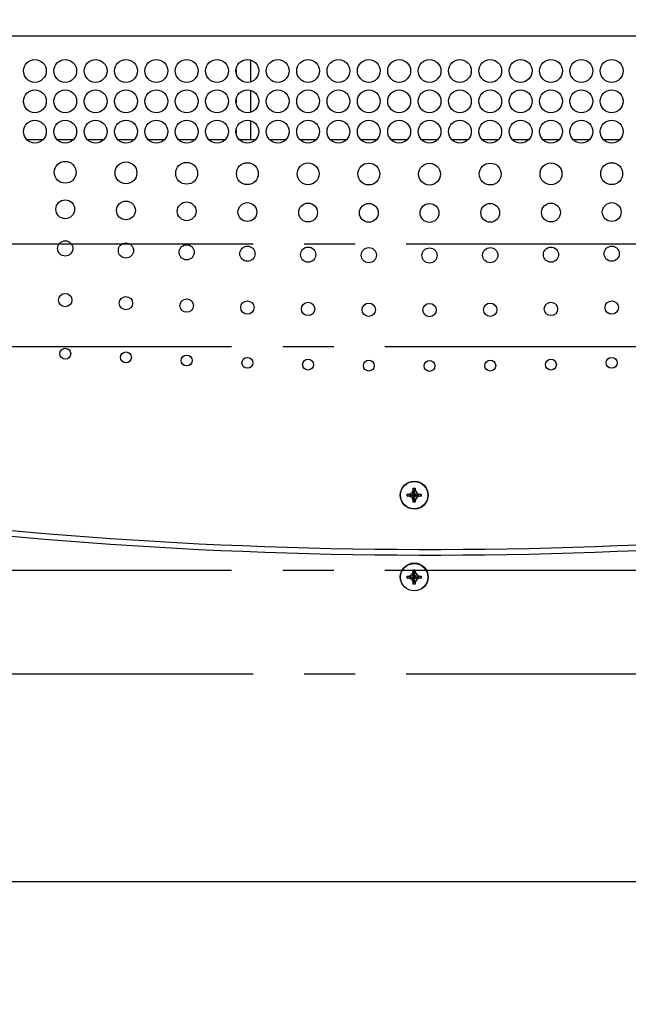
# Model space of a CAD drawing. Header units: inches. Extents: x 0 to 34, y 0 to 22.
# Tile 32 of 72: x 16.5 to 18.1, y 14.1 to 16.8. Entities that reach past the tile are written whole.
import ezdxf

# ---------------------------------------------------------------- set-up
doc = ezdxf.new("R2010")
doc.units = ezdxf.units.IN
doc.header["$LTSCALE"] = 1.87
doc.header["$MEASUREMENT"] = 0
doc.linetypes.add('CENTER', pattern=[0.6, 0.375, -0.075, 0.075, -0.075])
doc.layers.get('0').update_dxf_attribs({"linetype": 'CONTINUOUS'})
doc.layers.add('DEFAULT_1', color=7, linetype='CENTER')
doc.layers.add('DIMENSIONS', color=7, linetype='CONTINUOUS')
doc.styles.get("Standard").update_dxf_attribs({"font": 'txt', "width": 0.8})
doc.dimstyles.new('DIMSTYLE_1', dxfattribs={"dimtxt": 0.125, "dimasz": 0.18, "dimexe": 0.18, "dimexo": 0.0625, "dimgap": 0.09, "dimtad": 0, "dimtih": 1, "dimtoh": 1, "dimlfac": 3, "dimzin": 4, "dimdsep": 46, "dimtxsty": 'STANDARD', "dimblk": '_FILLED', "dimblk1": '_FILLED', "dimblk2": '_FILLED', "dimcen": 0.09, "dimadec": 0, "dimazin": 0, "dimtp": 0.01, "dimtm": 0.01, "dimtfac": 1, "dimtofl": 0, "dimtmove": 0, "dimatfit": 3, "dimldrblk": '_FILLED', "dimfxl": 1, "dimtolj": 1, "dimtzin": 4, "dimarcsym": 0})
doc.dimstyles.new('DIMSTYLE_2', dxfattribs={"dimtxt": 0.125, "dimasz": 0.18, "dimexe": 0.18, "dimexo": 0.0625, "dimgap": 0.09, "dimtad": 0, "dimtih": 1, "dimtoh": 1, "dimdec": 3, "dimlfac": 3, "dimzin": 4, "dimdsep": 46, "dimtxsty": 'STANDARD', "dimblk": '_FILLED', "dimblk1": '_FILLED', "dimblk2": '_FILLED', "dimcen": 0.09, "dimadec": 0, "dimazin": 0, "dimtp": 0.001, "dimtm": 0.001, "dimtfac": 1, "dimtdec": 3, "dimtofl": 0, "dimtmove": 0, "dimatfit": 3, "dimldrblk": '_FILLED', "dimfxl": 1, "dimtolj": 1, "dimtzin": 4, "dimarcsym": 0})

# ---------------------------------------------------------------- blocks, each defined once
blk = doc.blocks.new('_FILLED')
at = {"color": 0, "linetype": 'BYBLOCK'}
blk.add_solid([(0, 0), (-1, 0.174), (-1, -0.174)], dxfattribs=at)
blk = doc.blocks.new('*D6')
at = {"layer": 'DIMENSIONS', "color": 2, "linetype": 'CONTINUOUS'}
for p, q in [((15.2737, 16.3663), (15.2737, 18.3802)), ((19.8897, 16.3835), (19.8897, 18.3802)), ((15.2737, 18.2552), (16.6681, 18.2552)), ((19.8897, 18.2552), (18.3181, 18.2552))]:
    blk.add_line(p, q, dxfattribs=at)
at = {"layer": 'DIMENSIONS', "color": 2, "linetype": 'CONTINUOUS', "xscale": 0.18, "yscale": 0.18, "zscale": 0.18, "rotation": 180}
blk.add_blockref('_FILLED', (15.2737, 18.2552), dxfattribs=at)
at = {"layer": 'DIMENSIONS', "color": 2, "linetype": 'CONTINUOUS', "xscale": 0.18, "yscale": 0.18, "zscale": 0.18}
blk.add_blockref('_FILLED', (19.8897, 18.2552), dxfattribs=at)
at = {"layer": 'DIMENSIONS', "color": 2, "linetype": 'CONTINUOUS', "width": 0.8}
for s, p in [('13.848', (16.7306, 18.1927)), ('[', (17.4556, 18.1927)), ('351.74', (17.5556, 18.1927)), (']', (18.1556, 18.1927))]:
    blk.add_text(s, height=0.125, dxfattribs=at).set_placement(p)
blk = doc.blocks.new('*D7')
at = {"layer": 'DIMENSIONS', "color": 2, "linetype": 'CONTINUOUS'}
for p, q in [((14.5629, 17.6302), (14.5629, 19.1302)), ((20.2709, 16.7805), (20.2709, 19.1302)), ((14.5629, 19.0052), (16.9574, 19.0052)), ((20.2709, 19.0052), (18.2074, 19.0052)), ((14.5629, 16.523), (14.5629, 17.3802))]:
    blk.add_line(p, q, dxfattribs=at)
at = {"layer": 'DIMENSIONS', "color": 2, "linetype": 'CONTINUOUS', "xscale": 0.18, "yscale": 0.18, "zscale": 0.18, "rotation": 180}
blk.add_blockref('_FILLED', (14.5629, 19.0052), dxfattribs=at)
at = {"layer": 'DIMENSIONS', "color": 2, "linetype": 'CONTINUOUS', "xscale": 0.18, "yscale": 0.18, "zscale": 0.18}
blk.add_blockref('_FILLED', (20.2709, 19.0052), dxfattribs=at)
at = {"layer": 'DIMENSIONS', "color": 2, "linetype": 'CONTINUOUS', "width": 0.8}
for s, p in [('17.12', (17.0199, 18.9427)), ('[', (17.6449, 18.9427)), ('435', (17.7449, 18.9427)), (']', (18.0449, 18.9427))]:
    blk.add_text(s, height=0.125, dxfattribs=at).set_placement(p)
blk = doc.blocks.new('*D8')
at = {"layer": 'DIMENSIONS', "color": 2, "linetype": 'CONTINUOUS'}
for p, q in [((14.5629, 18.0495), (14.5629, 19.8802)), ((20.7384, 18.3802), (20.7384, 19.8802)), ((14.5629, 19.7552), (16.9108, 19.7552)), ((20.7384, 19.7552), (18.3608, 19.7552)), ((20.7384, 17.6302), (20.7384, 18.1302)), ((20.7384, 16.5002), (20.7384, 17.3802))]:
    blk.add_line(p, q, dxfattribs=at)
at = {"layer": 'DIMENSIONS', "color": 2, "linetype": 'CONTINUOUS', "xscale": 0.18, "yscale": 0.18, "zscale": 0.18, "rotation": 180}
blk.add_blockref('_FILLED', (14.5629, 19.7552), dxfattribs=at)
at = {"layer": 'DIMENSIONS', "color": 2, "linetype": 'CONTINUOUS', "xscale": 0.18, "yscale": 0.18, "zscale": 0.18}
blk.add_blockref('_FILLED', (20.7384, 19.7552), dxfattribs=at)
at = {"layer": 'DIMENSIONS', "color": 2, "linetype": 'CONTINUOUS', "width": 0.8}
for s, p in [('18.53', (16.9733, 19.6927)), ('[', (17.5983, 19.6927)), ('470.6', (17.6983, 19.6927)), (']', (18.1983, 19.6927))]:
    blk.add_text(s, height=0.125, dxfattribs=at).set_placement(p)
blk = doc.blocks.new('*D12')
at = {"layer": 'DIMENSIONS', "color": 2, "linetype": 'CONTINUOUS'}
for p, q in [((15.8814, 15.087), (15.8814, 11.8668)), ((19.282, 15.0865), (19.282, 11.8668)), ((15.8814, 11.9918), (16.709, 11.9918)), ((19.282, 11.9918), (18.359, 11.9918))]:
    blk.add_line(p, q, dxfattribs=at)
at = {"layer": 'DIMENSIONS', "color": 2, "linetype": 'CONTINUOUS', "xscale": 0.18, "yscale": 0.18, "zscale": 0.18, "rotation": 180}
blk.add_blockref('_FILLED', (15.8814, 11.9918), dxfattribs=at)
at = {"layer": 'DIMENSIONS', "color": 2, "linetype": 'CONTINUOUS', "xscale": 0.18, "yscale": 0.18, "zscale": 0.18}
blk.add_blockref('_FILLED', (19.282, 11.9918), dxfattribs=at)
at = {"layer": 'DIMENSIONS', "color": 2, "linetype": 'CONTINUOUS', "width": 0.8}
for s, p in [('[', (17.4965, 11.9293)), (']', (18.1965, 11.9293)), ('10.202', (16.7715, 11.9293)), ('259.13', (17.5965, 11.9293))]:
    blk.add_text(s, height=0.125, dxfattribs=at).set_placement(p)

msp = doc.modelspace()

# ---------------------------------------------------------------- linework, layer by layer
at = {"color": 7, "linetype": 'CONTINUOUS'}
for p, q in [((14.89288, 16.75519), (20.25327, 16.75519)), ((17.09037, 16.68849), (17.09037, 16.62855)), ((17.05037, 16.66265), (17.05037, 16.65439)), ((17.09037, 16.60515), (17.09037, 16.54522)), ((17.05037, 16.57931), (17.05037, 16.57106)), ((17.09037, 16.52182), (17.09037, 16.47019)), ((17.05037, 16.49598), (17.05037, 16.48772)), ((16.47551, 16.47019), (16.52064, 16.47019)), ((16.55885, 16.47019), (16.60398, 16.47019)), ((16.64218, 16.47019), (16.68731, 16.47019)), ((16.72551, 16.47019), (16.77064, 16.47019)), ((16.80885, 16.47019), (16.85398, 16.47019)), ((16.89218, 16.47019), (16.93731, 16.47019)), ((16.97551, 16.47019), (17.02064, 16.47019)), ((17.05885, 16.47019), (17.10398, 16.47019)), ((17.14218, 16.47019), (17.18731, 16.47019)), ((17.22551, 16.47019), (17.27064, 16.47019)), ((17.30885, 16.47019), (17.35398, 16.47019)), ((17.39218, 16.47019), (17.43731, 16.47019)), ((17.47551, 16.47019), (17.52064, 16.47019)), ((17.55885, 16.47019), (17.60398, 16.47019)), ((17.64218, 16.47019), (17.68731, 16.47019)), ((17.72551, 16.47019), (17.77064, 16.47019)), ((17.80885, 16.47019), (17.85398, 16.47019)), ((17.89218, 16.47019), (17.93731, 16.47019)), ((17.97551, 16.47019), (18.02064, 16.47019)), ((18.05885, 16.47019), (18.10398, 16.47019)), ((17.51988, 15.49052), (17.51988, 15.49652)), ((17.51988, 15.49052), (17.55888, 15.49652)), ((17.51988, 15.49652), (17.52588, 15.49652)), ((17.51988, 15.49652), (17.55888, 15.49052)), ((17.52588, 15.49652), (17.53254, 15.50036)), ((17.52588, 15.49052), (17.55288, 15.49652)), ((17.52588, 15.49652), (17.55288, 15.49052)), ((17.53254, 15.50036), (17.53638, 15.50702)), ((17.53254, 15.48668), (17.54622, 15.50036)), ((17.54622, 15.48668), (17.53254, 15.50036)), ((17.53638, 15.50702), (17.53638, 15.51302)), ((17.53638, 15.47402), (17.54238, 15.51302)), ((17.53638, 15.51302), (17.54238, 15.51302)), ((17.54238, 15.47402), (17.53638, 15.51302)), ((17.53638, 15.48002), (17.54238, 15.50702)), ((17.54238, 15.48002), (17.53638, 15.50702)), ((17.54238, 15.51302), (17.54238, 15.50702)), ((17.54238, 15.50702), (17.54622, 15.50036)), ((17.54622, 15.50036), (17.55288, 15.49652)), ((17.55288, 15.49652), (17.55888, 15.49652)), ((17.55888, 15.49652), (17.55888, 15.49052)), ((17.52588, 15.49052), (17.51988, 15.49052)), ((17.53254, 15.48668), (17.52588, 15.49052)), ((17.53638, 15.48002), (17.53254, 15.48668)), ((17.53638, 15.47402), (17.53638, 15.48002)), ((17.54238, 15.47402), (17.53638, 15.47402)), ((17.54622, 15.48668), (17.54238, 15.48002)), ((17.54238, 15.48002), (17.54238, 15.47402)), ((17.55288, 15.49052), (17.54622, 15.48668)), ((17.55888, 15.49052), (17.55288, 15.49052)), ((17.53254, 15.27536), (17.53638, 15.28202)), ((17.53638, 15.28802), (17.54238, 15.28802)), ((17.53638, 15.28202), (17.53638, 15.28802)), ((17.53638, 15.24902), (17.54238, 15.28802)), ((17.54238, 15.24902), (17.53638, 15.28802)), ((17.53638, 15.25502), (17.54238, 15.28202)), ((17.54238, 15.25502), (17.53638, 15.28202)), ((17.54238, 15.28802), (17.54238, 15.28202)), ((17.54238, 15.28202), (17.54622, 15.27536)), ((17.51988, 15.26552), (17.55888, 15.27152)), ((17.51988, 15.27152), (17.52588, 15.27152)), ((17.51988, 15.27152), (17.55888, 15.26552)), ((17.51988, 15.26552), (17.51988, 15.27152)), ((17.52588, 15.26552), (17.51988, 15.26552)), ((17.52588, 15.27152), (17.53254, 15.27536)), ((17.52588, 15.26552), (17.55288, 15.27152)), ((17.52588, 15.27152), (17.55288, 15.26552)), ((17.53254, 15.26168), (17.52588, 15.26552)), ((17.54622, 15.26168), (17.53254, 15.27536)), ((17.53254, 15.26168), (17.54622, 15.27536)), ((17.53638, 15.25502), (17.53254, 15.26168)), ((17.53638, 15.24902), (17.53638, 15.25502)), ((17.54622, 15.26168), (17.54238, 15.25502)), ((17.54238, 15.25502), (17.54238, 15.24902)), ((17.54622, 15.27536), (17.55288, 15.27152)), ((17.55288, 15.26552), (17.54622, 15.26168)), ((17.55288, 15.27152), (17.55888, 15.27152)), ((17.55888, 15.26552), (17.55288, 15.26552)), ((17.55888, 15.27152), (17.55888, 15.26552)), ((17.54238, 15.24902), (17.53638, 15.24902)), ((14.89288, 14.43219), (20.25327, 14.43219))]:
    msp.add_line(p, q, dxfattribs=at)
for centre, radius in [((16.49808, 16.65852), 0.03133), ((16.58141, 16.65852), 0.03133), ((16.66474, 16.65852), 0.03133), ((16.74808, 16.65852), 0.03133), ((16.83141, 16.65852), 0.03133), ((16.91474, 16.65852), 0.03133), ((16.99808, 16.65852), 0.03133), ((17.08141, 16.65852), 0.03133), ((17.16474, 16.65852), 0.03133), ((17.24808, 16.65852), 0.03133), ((17.33141, 16.65852), 0.03133), ((17.41474, 16.65852), 0.03133), ((17.49808, 16.65852), 0.03133), ((17.58141, 16.65852), 0.03133), ((17.66474, 16.65852), 0.03133), ((17.74808, 16.65852), 0.03133), ((17.83141, 16.65852), 0.03133), ((17.91474, 16.65852), 0.03133), ((17.99808, 16.65852), 0.03133), ((18.08141, 16.65852), 0.03133), ((16.49808, 16.57519), 0.03133), ((16.58141, 16.57519), 0.03133), ((16.66474, 16.57519), 0.03133), ((16.74808, 16.57519), 0.03133), ((16.83141, 16.57519), 0.03133), ((16.91474, 16.57519), 0.03133), ((16.99808, 16.57519), 0.03133), ((17.08141, 16.57519), 0.03133), ((17.16474, 16.57519), 0.03133), ((17.24808, 16.57519), 0.03133), ((17.33141, 16.57519), 0.03133), ((17.41474, 16.57519), 0.03133), ((17.49808, 16.57519), 0.03133), ((17.58141, 16.57519), 0.03133), ((17.66474, 16.57519), 0.03133), ((17.74808, 16.57519), 0.03133), ((17.83141, 16.57519), 0.03133), ((17.91474, 16.57519), 0.03133), ((17.99808, 16.57519), 0.03133), ((18.08141, 16.57519), 0.03133), ((16.49808, 16.49185), 0.03133), ((16.58141, 16.49185), 0.03133), ((16.66474, 16.49185), 0.03133), ((16.74808, 16.49185), 0.03133), ((16.83141, 16.49185), 0.03133), ((16.91474, 16.49185), 0.03133), ((16.99808, 16.49185), 0.03133), ((17.08141, 16.49185), 0.03133), ((17.16474, 16.49185), 0.03133), ((17.24808, 16.49185), 0.03133), ((17.33141, 16.49185), 0.03133), ((17.41474, 16.49185), 0.03133), ((17.49808, 16.49185), 0.03133), ((17.58141, 16.49185), 0.03133), ((17.66474, 16.49185), 0.03133), ((17.74808, 16.49185), 0.03133), ((17.83141, 16.49185), 0.03133), ((17.91474, 16.49185), 0.03133), ((17.99808, 16.49185), 0.03133), ((18.08141, 16.49185), 0.03133), ((16.58141, 16.38019), 0.03), ((16.74808, 16.37866), 0.03), ((16.91474, 16.37741), 0.03), ((17.08141, 16.37644), 0.03), ((17.24808, 16.37574), 0.03), ((17.41474, 16.37533), 0.03), ((17.58141, 16.37519), 0.03), ((17.74808, 16.37533), 0.03), ((17.91474, 16.37574), 0.03), ((18.08141, 16.37644), 0.03), ((16.58141, 16.27852), 0.02583), ((16.74808, 16.27546), 0.02583), ((16.91474, 16.27296), 0.02583), ((17.08141, 16.27102), 0.02583), ((17.24808, 16.26963), 0.02583), ((17.41474, 16.2688), 0.02583), ((17.58141, 16.26852), 0.02583), ((17.74808, 16.2688), 0.02583), ((17.91474, 16.26963), 0.02583), ((18.08141, 16.27102), 0.02583), ((16.58141, 16.17109), 0.02083), ((16.74808, 16.16521), 0.02083), ((16.91474, 16.1604), 0.02083), ((17.08141, 16.15666), 0.02083), ((17.24808, 16.15399), 0.02083), ((17.41474, 16.15239), 0.02083), ((17.58141, 16.15185), 0.02083), ((17.74808, 16.15239), 0.02083), ((17.91474, 16.15399), 0.02083), ((18.08141, 16.15666), 0.02083), ((16.58141, 16.02915), 0.01833), ((16.74808, 16.0208), 0.01833), ((16.91474, 16.01398), 0.01833), ((17.08141, 16.00867), 0.01833), ((17.24808, 16.00488), 0.01833), ((17.41474, 16.00261), 0.01833), ((17.58141, 16.00185), 0.01833), ((17.74808, 16.00261), 0.01833), ((17.91474, 16.00488), 0.01833), ((18.08141, 16.00867), 0.01833), ((16.58141, 15.88189), 0.015), ((16.74808, 15.87169), 0.015), ((16.91474, 15.86334), 0.015), ((17.08141, 15.85686), 0.015), ((18.08141, 15.85686), 0.015), ((17.24808, 15.85222), 0.015), ((17.41474, 15.84945), 0.015), ((17.58141, 15.84852), 0.015), ((17.74808, 15.84945), 0.015), ((17.91474, 15.85222), 0.015), ((17.53938, 15.49352), 0.03833), ((17.53938, 15.49352), 0.0375), ((17.53938, 15.26902), 0.03833), ((17.53938, 15.26852), 0.0375)]:
    msp.add_circle(centre, radius, dxfattribs=at)
for centre, start in [((17.58141, 28.01115), 264.669566), ((17.58141, 27.99556), 264.666865)]:
    msp.add_arc(centre, 12.66667, start, 282.177244, dxfattribs=at)
at = {"layer": 'DEFAULT_1', "color": 2, "linetype": 'CENTER'}
for p, q in [((15.27371, 16.18385), (19.75255, 16.18385)), ((19.28205, 15.90085), (16.00746, 15.90085)), ((19.28205, 15.28619), (16.01276, 15.28619)), ((15.27371, 15.00319), (19.75255, 15.00319))]:
    msp.add_line(p, q, dxfattribs=at)

# ---------------------------------------------------------------- dimensions: what is measured, and where the dimension line sits
at = {"layer": 'DIMENSIONS', "color": 2, "linetype": 'CONTINUOUS'}
for base, p1, p2, picture, middle in [((20.73837, 19.75519), (14.56293, 18.04954), (20.73837, 16.5002), '*D8', (17.63583, 19.75519)), ((20.27094, 19.00519), (14.56293, 16.52302), (20.27094, 16.78053), '*D7', (17.58238, 19.00519))]:
    dim = msp.add_linear_dim(base=base, p1=p1, p2=p2, dimstyle='DIMSTYLE_1', dxfattribs=at)
    dim.commit()
    dim.dimension.update_dxf_attribs({"geometry": picture, "text_midpoint": middle, "dimtype": 160})
for base, p1, p2, picture, middle in [((15.27371, 18.25519), (19.88971, 16.38352), (15.27371, 16.36628), '*D6', (17.49313, 18.25519)), ((15.88138, 11.99178), (19.28205, 15.08652), (15.88138, 15.08703), '*D12', (17.534, 11.99178))]:
    dim = msp.add_linear_dim(base=base, p1=p1, p2=p2, angle=180, dimstyle='DIMSTYLE_2', dxfattribs=at)
    dim.commit()
    dim.dimension.update_dxf_attribs({"geometry": picture, "text_midpoint": middle, "dimtype": 160})

doc.saveas('drawing.dxf')
